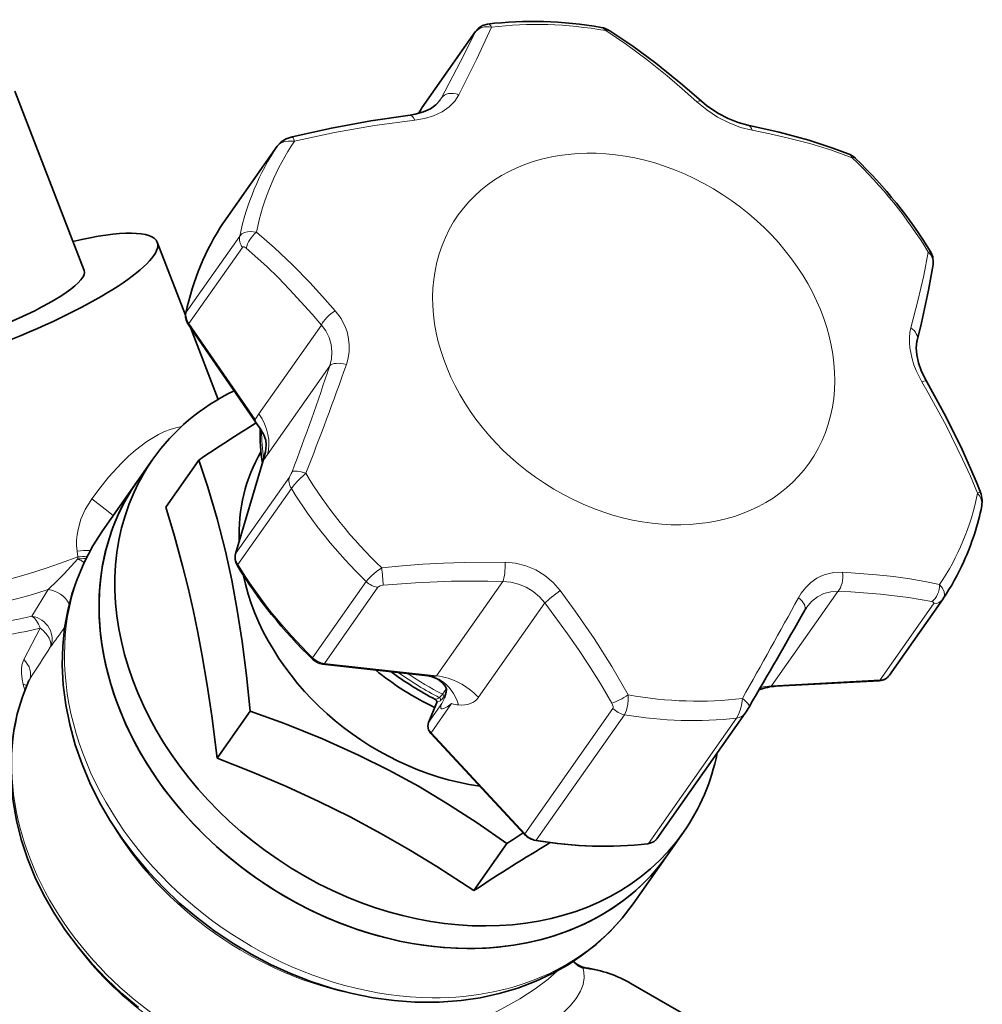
# Model space of a CAD drawing. Extents: x 339 to 858, y 113 to 764.
# Tile 15 of 15: x 766 to 852, y 655 to 743. Entities that reach past the tile are written whole.
import ezdxf

# ---------------------------------------------------------------- set-up
doc = ezdxf.new("R2010")
doc.units = 0

msp = doc.modelspace()

# ---------------------------------------------------------------- linework, layer by layer
at = {"color": 7, "lineweight": 35, "ltscale": 0.208096}
msp.add_line((802.321533, 735.292847), (807.108276, 742.102661), dxfattribs=at)
at = {"color": 7, "lineweight": 13, "ltscale": 0.208095}
for p, q in [((802.268005, 735.207092), (807.054688, 742.016907)), ((785.879395, 694.463684), (790.666077, 701.273499)), ((798.409607, 692.441833), (793.622925, 685.632019)), ((848.094543, 690.962646), (843.307861, 684.152832))]:
    msp.add_line(p, q, dxfattribs=at)
at = {"color": 7, "lineweight": 35, "ltscale": 0.430122}
msp.add_line((765.923401, 736.80072), (772.146851, 720.760864), dxfattribs=at)
at = {"color": 7, "lineweight": 13, "ltscale": 0.013617}
msp.add_line((804.078552, 736.183044), (803.76532, 735.737427), dxfattribs=at)
at = {"color": 7, "lineweight": 35, "ltscale": 0.011236}
msp.add_line((802.257568, 735.190491), (802.040283, 734.797058), dxfattribs=at)
at = {"color": 7, "lineweight": 13, "ltscale": 0.0117}
msp.add_line((802.268005, 735.207092), (802.041748, 734.797424), dxfattribs=at)
at = {"color": 7, "lineweight": 13, "ltscale": 0.00049}
msp.add_line((802.268005, 735.207092), (802.257568, 735.190491), dxfattribs=at)
at = {"color": 7, "lineweight": 13, "ltscale": 0.208096}
for p, q in [((789.393677, 731.863098), (784.606934, 725.053284)), ((786.048462, 723.838806), (781.261719, 717.028992)), ((786.291931, 722.820068), (781.505188, 716.010254)), ((785.706299, 695.480408), (790.493042, 702.290222))]:
    msp.add_line(p, q, dxfattribs=at)
at = {"color": 7, "lineweight": 35, "ltscale": 0.208098}
msp.add_line((789.407349, 731.883057), (784.620544, 725.073181), dxfattribs=at)
at = {"color": 7, "lineweight": 35, "ltscale": 0.000725}
msp.add_line((784.604187, 725.049255), (784.620544, 725.073181), dxfattribs=at)
at = {"color": 7, "lineweight": 35, "ltscale": 0.175026}
msp.add_line((778.672852, 723.292908), (781.205261, 716.76593), dxfattribs=at)
at = {"color": 7, "lineweight": 35, "ltscale": 0.273397}
msp.add_line((781.42981, 715.958374), (787.642273, 706.958435), dxfattribs=at)
at = {"color": 7, "lineweight": 13, "ltscale": 0.260157}
msp.add_line((781.505188, 716.010254), (787.416809, 707.446167), dxfattribs=at)
at = {"color": 7, "lineweight": 35, "ltscale": 0.172216}
msp.add_line((781.63269, 715.664368), (784.124451, 709.242188), dxfattribs=at)
at = {"color": 7, "lineweight": 13, "ltscale": 0.242365}
for p, q in [((793.345703, 715.88092), (787.770752, 707.949646)), ((794.092773, 712.230103), (788.517822, 704.298828))]:
    msp.add_line(p, q, dxfattribs=at)
at = {"color": 7, "lineweight": 13, "ltscale": 0.015386}
msp.add_line((787.770752, 707.949646), (787.416809, 707.446167), dxfattribs=at)
at = {"color": 7, "lineweight": 13, "ltscale": 0.015387}
msp.add_line((788.517822, 704.298828), (788.163879, 703.795288), dxfattribs=at)
at = {"color": 7, "lineweight": 35, "ltscale": 0.061482}
for p, q in [((776.872253, 701.889893), (778.286499, 703.901855)), ((824.321899, 668.535278), (825.736145, 670.547241))]:
    msp.add_line(p, q, dxfattribs=at)
at = {"color": 7, "lineweight": 35, "ltscale": 0.128388}
for p, q in [((782.389099, 703.815918), (779.435852, 699.614502)), ((786.981873, 681.37207), (784.028625, 677.170654)), ((809.945862, 669.534851), (806.992615, 665.333435))]:
    msp.add_line(p, q, dxfattribs=at)
at = {"color": 7, "lineweight": 35, "ltscale": 0.217933}
msp.add_line((788.14917, 703.780579), (785.678528, 695.420715), dxfattribs=at)
at = {"color": 7, "lineweight": 13, "ltscale": 0.216762}
msp.add_line((788.163879, 703.795288), (785.706299, 695.480408), dxfattribs=at)
at = {"color": 7, "lineweight": 35, "ltscale": 0.134603}
for p, q in [((776.871338, 701.888611), (773.775146, 697.483826)), ((824.322815, 668.53656), (821.226624, 664.131775))]:
    msp.add_line(p, q, dxfattribs=at)
at = {"color": 7, "lineweight": 13, "ltscale": 0.004522}
msp.add_line((772.831299, 700.349487), (772.727478, 700.201355), dxfattribs=at)
at = {"color": 7, "lineweight": 13, "ltscale": 0.013196}
msp.add_line((771.50647, 695.678345), (771.576843, 695.155212), dxfattribs=at)
at = {"color": 7, "lineweight": 13, "ltscale": 0.208098}
msp.add_line((797.356567, 692.9505), (792.569824, 686.140625), dxfattribs=at)
at = {"color": 7, "lineweight": 13, "ltscale": 0.257752}
for p, q in [((803.652832, 684.526794), (809.581787, 692.961548)), ((833.610046, 683.634888), (839.539001, 692.069641)), ((807.388306, 682.601257), (813.3172, 691.036072))]:
    msp.add_line(p, q, dxfattribs=at)
at = {"color": 7, "lineweight": 13, "ltscale": 0.069602}
msp.add_line((768.923462, 692.23938), (767.47113, 689.864136), dxfattribs=at)
at = {"color": 7, "lineweight": 35, "ltscale": 0.208094}
msp.add_line((848.937439, 691.394409), (844.150757, 684.584656), dxfattribs=at)
at = {"color": 7, "lineweight": 35, "ltscale": 0.001092}
msp.add_line((848.962097, 691.430481), (848.937439, 691.394409), dxfattribs=at)
at = {"color": 7, "lineweight": 13, "ltscale": 0.079209}
msp.add_line((768.216431, 688.784119), (766.747253, 685.97699), dxfattribs=at)
at = {"color": 7, "lineweight": 35, "ltscale": 0.236829}
msp.add_line((793.457581, 685.571045), (802.873718, 684.533386), dxfattribs=at)
at = {"color": 7, "lineweight": 13, "ltscale": 0.252265}
msp.add_line((793.622925, 685.632019), (803.652832, 684.526794), dxfattribs=at)
at = {"color": 7, "lineweight": 35, "ltscale": 9.1e-05}
msp.add_line((767.197449, 684.106689), (767.196045, 684.103333), dxfattribs=at)
at = {"color": 7, "lineweight": 13, "ltscale": 0.000616}
msp.add_line((802.899231, 684.53064), (802.874756, 684.533325), dxfattribs=at)
at = {"color": 7, "lineweight": 13, "ltscale": 0.242791}
msp.add_line((833.610046, 683.634888), (843.307861, 684.152832), dxfattribs=at)
at = {"color": 7, "lineweight": 35, "ltscale": 0.231034}
msp.add_line((834.026062, 683.594727), (843.254272, 684.087585), dxfattribs=at)
at = {"color": 7, "lineweight": 13, "ltscale": 0.013342}
msp.add_line((766.691528, 683.749878), (766.831909, 683.234985), dxfattribs=at)
at = {"color": 7, "lineweight": 13, "ltscale": 0.012791}
msp.add_line((804.175659, 682.873596), (804.46991, 683.292175), dxfattribs=at)
at = {"color": 7, "lineweight": 13, "ltscale": 0.00242}
msp.add_line((804.470093, 683.292175), (804.523743, 683.372742), dxfattribs=at)
at = {"color": 7, "lineweight": 13, "ltscale": 0.009722}
msp.add_line((803.54895, 682.408875), (803.903992, 682.567505), dxfattribs=at)
at = {"color": 7, "lineweight": 13, "ltscale": 0.008635}
msp.add_line((803.675842, 682.15863), (803.991211, 682.2995), dxfattribs=at)
at = {"color": 7, "lineweight": 13, "ltscale": 0.00867}
msp.add_line((804.289856, 682.636292), (804.489319, 682.919983), dxfattribs=at)
at = {"color": 7, "lineweight": 35, "ltscale": 0.048866}
msp.add_line((803.666077, 682.14093), (802.91394, 680.336792), dxfattribs=at)
at = {"color": 7, "lineweight": 13, "ltscale": 0.048866}
msp.add_line((803.675842, 682.15863), (802.923706, 680.354492), dxfattribs=at)
at = {"color": 7, "lineweight": 13, "ltscale": 0.051959}
msp.add_line((804.118896, 682.05481), (802.923706, 680.354492), dxfattribs=at)
at = {"color": 7, "lineweight": 13, "ltscale": 0.079945}
msp.add_line((804.995483, 682.041992), (803.156555, 679.425842), dxfattribs=at)
at = {"color": 7, "lineweight": 13, "ltscale": 0.342585}
for p, q in [((811.534912, 670.403198), (819.415222, 681.614075)), ((812.564514, 669.838257), (820.444824, 681.049133)), ((822.600159, 669.53949), (830.480469, 680.750366))]:
    msp.add_line(p, q, dxfattribs=at)
at = {"color": 7, "lineweight": 35, "ltscale": 0.342585}
msp.add_line((823.356201, 669.963867), (831.23645, 681.174805), dxfattribs=at)
at = {"color": 7, "lineweight": 35, "ltscale": 0.30782}
msp.add_line((803.136108, 679.373962), (811.514465, 670.351318), dxfattribs=at)
at = {"color": 7, "lineweight": 13, "ltscale": 0.30782}
msp.add_line((803.156555, 679.425842), (811.534912, 670.403198), dxfattribs=at)
at = {"color": 7, "lineweight": 35, "ltscale": 0.016524}
msp.add_line((810.496399, 669.900574), (809.945862, 669.534851), dxfattribs=at)
at = {"color": 7, "lineweight": 35, "ltscale": 0.026682}
msp.add_line((810.496399, 669.900574), (811.387268, 670.488342), dxfattribs=at)
at = {"color": 7, "lineweight": 13, "ltscale": 0.000411}
msp.add_line((816.98291, 658.4245), (816.966553, 658.426331), dxfattribs=at)
at = {"color": 7, "lineweight": 35, "ltscale": 0.232223}
msp.add_line((829.065857, 652.386108), (821.021423, 657.030579), dxfattribs=at)
at = {"color": 7, "lineweight": 13}
for points in [[(808.575012, 742.514038), (807.240601, 739.691589), (805.638855, 736.468933)], [(807.054688, 742.016907), (807.084839, 742.057678), (807.102051, 742.076599), (807.105347, 742.078674), (807.106567, 742.078918), (807.107849, 742.078125), (807.108276, 742.076477), (807.107849, 742.072144), (807.103271, 742.057373), (807.075195, 741.994507)], [(826.936279, 735.8349), (825.615845, 737.012573), (824.278687, 738.152039), (822.470581, 739.60144), (820.635437, 740.95874), (818.776917, 742.210327)], [(807.075195, 741.994507), (806.108582, 740.06073), (804.078552, 736.183044)], [(801.694519, 734.19165), (802.558777, 734.342041), (803.387329, 734.594666), (804.14917, 734.956299), (804.766479, 735.387756), (805.269165, 735.898682), (805.638855, 736.468933)], [(826.936279, 735.8349), (827.806335, 735.120422), (828.769836, 734.483948), (829.799744, 733.952759), (830.838135, 733.555786), (831.866699, 733.293396)], [(801.694519, 734.19165), (798.105896, 733.709412), (794.513611, 733.094238), (790.94104, 732.333069)], [(840.819336, 730.848083), (838.961548, 731.510498), (837.016663, 732.100342), (834.99939, 732.622559), (833.446899, 732.973694), (831.866699, 733.293396)], [(790.94104, 732.333069), (790.364807, 732.332947), (790.092957, 732.285278), (789.842712, 732.203186), (789.585632, 732.057861), (789.393677, 731.863098)], [(787.540405, 724.175903), (786.990295, 724.237), (786.728638, 724.215576), (786.486816, 724.154785), (786.23645, 724.026367), (786.048462, 723.838806)], [(794.595337, 717.162842), (793.464294, 718.445618), (792.314453, 719.690613), (790.752991, 721.28186), (789.160645, 722.781677), (787.540405, 724.175903)], [(786.635376, 722.762085), (786.443237, 722.869751), (786.355591, 722.868164), (786.291931, 722.820068)], [(793.345703, 715.88092), (792.516602, 716.855469), (790.512939, 719.072998), (789.500122, 720.115662), (788.481689, 721.108582), (786.635376, 722.762085)], [(846.064941, 715.630493), (846.696899, 718.053528), (847.22467, 720.323242), (847.620605, 722.387207)], [(794.595337, 717.162903), (795.111694, 716.459839), (795.506897, 715.679138), (795.651855, 715.266357), (795.758606, 714.843018), (795.84613, 714.159424), (795.831848, 713.476257), (795.719238, 712.808411), (795.581482, 712.344116)], [(781.42981, 715.958374), (781.434143, 715.953857), (781.439575, 715.951721), (781.448364, 715.952698), (781.47113, 715.968628), (781.505188, 716.010254)], [(793.345703, 715.88092), (793.735779, 715.360657), (794.033936, 714.776794), (794.223877, 714.147278), (794.295532, 713.49823), (794.249084, 712.852417), (794.092773, 712.230103)], [(846.064941, 715.630493), (845.97644, 715.2146), (845.929749, 714.772522), (845.925903, 714.309814), (845.9646, 713.832764), (846.163452, 712.859741), (846.333252, 712.332031), (846.540955, 711.812134), (847.051025, 710.811768)], [(852.029114, 700.843994), (851.380554, 702.373047), (850.693298, 703.891846), (849.213257, 706.8927), (847.61084, 709.838379), (847.051086, 710.811707)], [(780.829041, 706.804321), (780.340149, 706.702026), (779.841309, 706.553772), (779.318176, 706.352478), (778.790955, 706.103577), (777.753723, 705.48407), (776.733887, 704.712769), (776.105408, 704.159607), (775.49353, 703.564941), (774.325562, 702.278809), (773.561035, 701.330994), (772.83136, 700.349426)], [(788.163879, 703.795288), (788.152527, 703.780273), (788.150513, 703.778259), (788.149414, 703.777649), (788.149353, 703.780518)], [(790.493042, 702.290222), (790.659668, 702.613708), (790.725281, 702.775757)], [(790.666077, 701.273499), (790.92041, 701.5979), (791.23468, 701.945923), (791.948853, 702.63269)], [(852.415222, 699.713806), (852.422058, 700.040405), (852.321411, 700.379272), (852.194031, 700.617065), (852.029114, 700.843994)], [(772.727478, 700.201355), (772.237793, 699.392029), (771.850159, 698.523499), (771.586121, 697.605042), (771.506653, 697.131653), (771.465332, 696.6521), (771.464478, 696.1651), (771.50647, 695.678345)], [(772.831299, 700.349487), (774.006165, 699.419678), (774.74176, 698.859741)], [(771.580505, 694.968628), (770.340332, 693.64386), (769.753906, 693.036926), (768.923462, 692.23938)], [(809.779724, 694.681213), (806.10376, 694.660522), (804.261414, 694.597168), (802.419739, 694.495728), (800.581604, 694.354492), (798.750122, 694.171814)], [(809.779724, 694.681213), (810.708557, 694.598083), (811.629395, 694.369324), (812.51416, 693.997253), (813.343384, 693.486572), (814.081299, 692.859741), (814.710205, 692.139709)], [(785.879395, 694.463684), (785.836609, 694.41333), (785.826111, 694.406433), (785.821655, 694.404968), (785.815063, 694.405396), (785.810303, 694.40979)], [(798.750122, 694.171814), (798.277222, 693.837646), (797.839783, 693.47522), (797.56958, 693.209534), (797.356567, 692.9505)], [(839.951965, 693.782898), (839.162903, 693.751831), (838.389099, 693.573242), (838.017578, 693.427368), (837.661499, 693.24469), (837.129395, 692.87738), (836.659607, 692.430725), (836.259033, 691.919006), (836.007568, 691.505676)], [(839.951904, 693.782898), (842.986877, 693.565857), (844.494568, 693.40155), (845.962769, 693.197205), (847.319702, 692.962585), (848.628479, 692.686829)], [(809.581787, 692.961548), (808.230042, 692.989563), (804.996704, 692.980103), (801.770447, 692.851379), (798.885681, 692.624084)], [(809.581787, 692.961548), (810.287476, 692.903503), (810.989258, 692.732544), (811.664429, 692.449707), (812.292603, 692.061096), (812.848267, 691.58374), (813.3172, 691.036072)], [(798.885681, 692.624084), (798.601074, 692.56427), (798.453674, 692.487366), (798.409607, 692.441833)], [(820.792603, 682.80957), (819.324036, 685.357666), (817.736389, 687.862305), (816.046265, 690.317688), (814.710205, 692.139709)], [(839.539001, 692.069641), (838.910156, 692.043945), (838.290955, 691.885681), (837.710144, 691.595154), (837.189819, 691.180298), (836.755737, 690.667847)], [(839.539001, 692.069641), (840.690735, 692.023132), (843.347656, 691.838318), (845.845703, 691.539124), (847.935364, 691.163757)], [(848.628479, 692.686829), (848.893494, 692.374695), (849.051208, 692.034607), (849.078796, 691.776184), (849.018677, 691.53241), (848.962097, 691.430481)], [(819.335144, 682.082947), (818.339417, 683.784973), (817.27832, 685.476746), (816.341858, 686.885498), (815.366821, 688.282715), (813.3172, 691.036072)], [(847.935364, 691.163757), (848.02002, 691.138306), (848.093628, 691.09082), (848.112549, 691.062195), (848.116577, 691.008789), (848.094543, 690.962646)], [(766.747253, 685.97699), (766.640381, 685.731445), (766.568359, 685.466553), (766.522339, 685.100586), (766.524048, 684.720032), (766.582153, 684.236328), (766.691528, 683.749878)], [(820.444824, 681.049133), (820.554688, 681.240784), (820.64325, 681.46582), (820.758179, 681.978333), (820.794495, 682.389587), (820.792603, 682.80957)], [(830.480469, 680.750366), (830.655518, 681.067566), (830.796997, 681.451843), (830.903076, 681.872437), (830.994507, 682.505859)], [(804.995483, 682.041992), (804.589233, 681.757263), (804.286072, 681.604309), (804.145752, 681.573914), (804.076843, 681.586853), (804.036865, 681.625671), (804.022217, 681.685364)], [(819.415222, 681.614075), (819.441284, 681.674805), (819.444092, 681.788513), (819.335144, 682.082947)], [(797.399841, 649.707825), (800.539612, 650.817505), (803.660278, 652.032288), (805.373474, 652.757202), (807.044556, 653.51355), (808.297241, 654.119629), (809.495667, 654.738525), (811.085938, 655.637695), (812.480286, 656.532593), (813.639709, 657.403381), (814.450134, 658.138916)], [(798.411072, 646.86322), (801.460815, 647.805908), (804.490417, 648.862183), (806.767456, 649.753784), (808.961853, 650.716553), (811.009521, 651.740845), (812.719238, 652.734863), (813.479248, 653.237305), (814.16687, 653.738708), (814.963013, 654.399963), (815.615479, 655.046143), (816.122742, 655.670471), (816.516357, 656.322449), (816.752197, 656.938416), (816.845032, 657.517578), (816.81012, 658.06073)]]:
    msp.add_lwpolyline(points, dxfattribs=at)
at = {"color": 7, "lineweight": 35}
for points in [[(808.20874, 742.791443), (807.759705, 742.664795), (807.393188, 742.427002), (807.108276, 742.102661)], [(819.138123, 742.190002), (821.209534, 740.810059), (823.271118, 739.290039), (825.653564, 737.362549), (827.334656, 735.900391)], [(803.926514, 735.934998), (803.59491, 735.568176), (803.11438, 735.225586), (802.484253, 734.934998), (801.729675, 734.724976), (801.281128, 734.650757)], [(831.490295, 733.748474), (830.630981, 733.977539), (829.710083, 734.340332), (828.790955, 734.827087), (827.779724, 735.526611), (827.334656, 735.900391)], [(790.742676, 732.711731), (794.244202, 733.493713), (797.76709, 734.136658), (801.281128, 734.650757)], [(831.490295, 733.748474), (834.275024, 733.127014), (836.936096, 732.408142), (839.09491, 731.707886), (840.462402, 731.196045)], [(789.407349, 731.883057), (789.762085, 732.256287), (790.187073, 732.517395), (790.742676, 732.711731)], [(847.844666, 722.40033), (848.021484, 721.977905), (848.068787, 721.516357), (848.049377, 721.307251)], [(848.049377, 721.307251), (847.64801, 718.98938), (847.012207, 716.080383), (846.630371, 714.516663)], [(847.4505, 710.877808), (847.024597, 711.735962), (846.751221, 712.503052), (846.596619, 713.209473), (846.550537, 713.83197), (846.608215, 714.419678), (846.630371, 714.516663)], [(847.4505, 710.877808), (849.212524, 707.63916), (850.637024, 704.754272), (851.929077, 701.836121), (852.27124, 700.998535)], [(788.37207, 705.579163), (788.197266, 706.067688), (787.869263, 706.623718), (787.64209, 706.958618)], [(788.14917, 703.780579), (788.339966, 704.559692), (788.406982, 705.144531), (788.37207, 705.579163)], [(786.981873, 681.37207), (786.646423, 684.548523), (786.258545, 687.57782), (785.824158, 690.390564), (785.328857, 693.078491), (784.766846, 695.666016), (784.031311, 698.553833), (783.196777, 701.380493), (782.389099, 703.815918)], [(852.415222, 699.713806), (852.450684, 700.241638), (852.349731, 700.776489), (852.27124, 700.998535)], [(779.435852, 699.614502), (780.220093, 697.000061), (780.941528, 694.365967), (781.431763, 692.403442), (781.887024, 690.415283), (782.30896, 688.390625), (782.699951, 686.317688), (783.141479, 683.690979), (783.545044, 680.960144), (784.028625, 677.170654)], [(773.775757, 697.48468), (772.917725, 696.149902), (772.126892, 694.653259), (771.467346, 693.088501), (771.041382, 691.811096), (770.700256, 690.501831), (770.391235, 688.807312), (770.225098, 687.172791), (770.181824, 685.469849), (770.270752, 683.705139), (770.492737, 681.933838), (770.845154, 680.164368), (771.339844, 678.356384), (771.946716, 676.614868), (772.651672, 674.945496), (773.490601, 673.260742), (774.440552, 671.615295), (775.496582, 670.016052), (776.653381, 668.469604), (777.905518, 666.982422), (779.247009, 665.56073), (780.671814, 664.210449), (782.173462, 662.937317), (783.7453, 661.746765), (785.380371, 660.643982), (787.071533, 659.633789), (788.811462, 658.720764), (790.592651, 657.909119), (792.407532, 657.202637), (794.248169, 656.604919), (796.10675, 656.11908), (797.97522, 655.747986), (799.845581, 655.493958), (801.709595, 655.359131), (802.636475, 655.336914)], [(776.989868, 654.87854), (775.51593, 656.111328), (774.119812, 657.422241), (772.808411, 658.80481), (771.58844, 660.25238), (770.466125, 661.757996), (769.447205, 663.314392), (768.53717, 664.914063), (767.740845, 666.549377), (767.066711, 668.201843), (766.510132, 669.884338), (766.076904, 671.588806), (765.775452, 673.285706), (765.60498, 674.976746), (765.567383, 676.653687), (765.671387, 678.382385), (765.875, 679.822449), (766.155273, 681.11731), (766.612, 682.638184), (767.196045, 684.103333)], [(802.874634, 684.533386), (803.268188, 684.444702), (803.765747, 684.212158)], [(803.765747, 684.212158), (804.208252, 683.856506), (804.436829, 683.571594), (804.532593, 683.324646), (804.518921, 683.057617), (804.370117, 682.545959)], [(803.666077, 682.14093), (803.67627, 682.22229), (803.614929, 682.353943), (803.544983, 682.408508)], [(809.945862, 669.534851), (807.294067, 671.373962), (804.635803, 673.092407), (802.026489, 674.649475), (799.380371, 676.095642), (796.671021, 677.44342), (793.441284, 678.891235), (790.062012, 680.248657), (786.981873, 681.37207)], [(803.136108, 679.373962), (802.922974, 679.706421), (802.856262, 680.0224), (802.91394, 680.336792)], [(784.028625, 677.170654), (787.177734, 675.92157), (790.219788, 674.627258), (793.110291, 673.301331), (795.917114, 671.910583), (798.666565, 670.440552), (801.17157, 669.005188), (803.670349, 667.484009), (806.992615, 665.333435)], [(823.356201, 669.963867), (823.100281, 669.709167), (822.76416, 669.549011), (822.550964, 669.505676)], [(821.226624, 664.131775), (820.257629, 662.868042), (819.138184, 661.638916), (817.914185, 660.506775), (816.593262, 659.477539), (815.415405, 658.696533), (813.937744, 657.868652), (812.528564, 657.214172), (810.918701, 656.606567), (809.251648, 656.116577), (807.536621, 655.745422), (805.83551, 655.499146), (803.875854, 655.35498), (802.636475, 655.336914)]]:
    msp.add_lwpolyline(points, dxfattribs=at)
for centre, radius, start, end in [((818.009888, 740.442017), 2.079852, 57.159487, 79.666657), ((803.235901, 734.64978), 1.117831, 144.881112, 151.071996), ((839.770264, 729.397705), 1.926422, 46.50825, 68.950077), ((782.493652, 716.688843), 1.290618, 168.205266, 214.474664), ((909.23468, 513.827881), 228.440539, 122.196319, 123.729054), ((808.904358, 706.460083), 21.042572, 179.523476, 188.055097), ((828.692566, 704.692993), 24.238986, 335.753604, 348.146056), ((786.894775, 695.065186), 1.267227, 163.704458, 211.146942), ((829.556458, 704.327942), 23.300768, 326.391091, 335.699756), ((262.276764, 1015.817017), 660.095675, 329.594925, 330.461197), ((839.618408, 688.659363), 3.497034, 144.946491, 150.501538), ((793.620239, 687.045715), 1.483652, 226.013122, 263.705186), ((817.94397, 709.887024), 31.022636, 233.657223, 242.345087), ((843.184326, 685.270386), 1.185155, 273.384281, 324.6426), ((834.289734, 678.640381), 4.961306, 93.046315, 111.376787), ((823.656677, 686.302246), 9.151825, 325.923336, 330.072006), ((812.833374, 671.570251), 1.795518, 222.744425, 259.746716), ((943.14563, 456.007141), 249.709329, 121.195669, 123.041364), ((817.257202, 660.24292), 1.838932, 222.374898, 254.181163), ((817.255249, 660.231384), 1.827283, 254.142436, 261.429947)]:
    msp.add_arc(centre, radius, start, end, dxfattribs=at)
at = {"color": 7, "lineweight": 13}
for centre, radius, start, end in [((802.060791, 737.249695), 2.282369, 324.83014, 332.138984), ((781.433289, 716.914551), 0.206331, 146.295999, 169.369389), ((581.394714, 782.645691), 224.050531, 339.115675, 341.682406), ((556.03418, 796.40802), 253.869306, 338.322346, 340.662585), ((772.40033, 687.705811), 8.021999, 88.040107, 96.396987), ((785.874756, 695.365967), 0.203678, 145.808829, 164.398979), ((774.788025, 695.125244), 3.211322, 179.465515, 182.795906), ((772.528076, 686.621338), 8.586651, 90.854247, 96.360555), ((772.320801, 687.232605), 7.771283, 90.172171, 95.466469), ((767.502625, 686.784119), 9.14417, 59.568935, 63.515302), ((754.754028, 689.500183), 44.242869, 4.04892, 6.061042), ((367.273438, 946.650513), 533.675967, 330.333306, 331.439332), ((691.732056, 744.36084), 96.274135, 323.483193, 324.811186), ((606.014832, 790.684082), 193.219338, 326.569687, 327.572147), ((792.66095, 686.070068), 0.115265, 142.253443, 232.250409), ((768.182434, 683.661194), 1.080945, 147.899714, 155.856024), ((802.578003, 681.885315), 2.665153, 57.959339, 83.076363), ((804.022156, 684.66803), 0.52351, 240.639453, 266.716521), ((843.065186, 684.292175), 0.279223, 312.745145, 330.131825), ((766.51947, 682.471558), 1.289547, 67.845826, 82.333108), ((803.809998, 682.388611), 0.202062, 333.803313, 62.27065), ((848.836365, 661.853271), 49.068882, 154.754424, 155.68852), ((806.018311, 685.762817), 3.858691, 254.629517, 264.146949), ((817.391907, 660.225037), 1.962044, 219.191866, 250.339066), ((817.286743, 660.344849), 1.945083, 254.162974, 260.52423), ((814.362915, 657.622437), 2.486141, 10.154616, 17.674426), ((816.961792, 657.879028), 0.547984, 89.505107, 114.788227)]:
    msp.add_arc(centre, radius, start, end, dxfattribs=at)
at = {"color": 7, "lineweight": 35}
for centre, major_axis, ratio, start_param, end_param in [((819.284241, 711.342041), (29.367554, -21.267334), 0.799661, 2.122268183, 2.428154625), ((819.20752, 711.765381), (29.492554, -20.616455), 0.79733, 1.066794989, 1.373968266), ((814.292114, 704.900757), (29.363281, -20.623535), 0.793306, 3.16180623, 3.46847616), ((763.756226, 717.505371), (-14.916565, -5.787537), 0.211325, 3.141585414, 4.114980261), ((763.756226, 717.505371), (-14.916565, -5.787537), 0.211325, 6.283178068, 9.424770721), ((763.756226, 717.505371), (-8.390564, -3.255493), 0.211325, 1.702710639, 3.141585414), ((802.011292, 687.224548), (23.72522, -16.676758), 0.788675, 2.729406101, 3.141563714), ((806.094055, 693.032837), (-17.589355, 12.363831), 0.788675, 0.060219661, 0.54081382), ((802.011292, 687.224548), (23.72522, -16.676758), 0.788675, 3.141563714, 3.290713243), ((800.597107, 685.212585), (23.72522, -16.676758), 0.788675, 3.141563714, 6.283156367), ((800.597107, 685.212585), (-23.72522, 16.676758), 0.788675, 0.000040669, 2.290713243), ((802.011292, 687.224548), (23.72522, -16.676758), 0.788675, 3.290713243, 6.283156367), ((814.374268, 704.794983), (29.459106, -20.681702), 0.790788, 4.207496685, 4.516170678), ((806.094055, 693.032837), (-17.589355, 12.363831), 0.788675, 0.698500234, 2.14749821), ((809.435913, 697.78717), (17.589355, -12.363831), 0.788675, 4.624703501, 4.917724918), ((802.011292, 687.224548), (23.72522, -16.676758), 0.788675, 6.283156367, 6.618099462), ((811.277283, 700.465088), (29.443298, -20.771606), 0.790043, 5.257557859, 5.56188871), ((800.597107, 685.212585), (-23.72522, 16.676758), 0.788675, 2.290713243, 3.141633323), ((807.636414, 633.761841), (-13.358704, -23.283875), 0.640216, 3.139888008, 3.386454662)]:
    msp.add_ellipse(centre, major_axis=major_axis, ratio=ratio, start_param=start_param, end_param=end_param, dxfattribs=at)
at = {"color": 7, "lineweight": 13}
for centre, major_axis, ratio, start_param, end_param in [((808.335449, 741.240112), (1.227173, -0.86261), 0.788675, 3.141594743, 3.227045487), ((808.355896, 741.217651), (1.348511, -0.656921), 0.867831, 1.820576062, 3.035785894), ((808.047058, 740.558167), (-0.215393, -2.233948), 0.330147, 2.668207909, 3.213724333), ((819.78479, 712.509949), (28.63385, -20.127136), 0.788675, 2.107777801, 2.426450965), ((818.418152, 740.579468), (0.125244, -1.912842), 0.442511, 2.562010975, 3.035934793), ((818.339233, 740.920471), (-0.798889, -1.269531), 0.449929, 3.141593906, 3.629783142), ((805.359314, 735.406189), (1.323364, -0.706177), 0.723229, 1.740724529, 3.065540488), ((826.335388, 734.781738), (-0.999268, -1.118713), 0.275913, 3.141540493, 3.800793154), ((803.548706, 734.430298), (1.227173, -0.86261), 0.788675, 3.141602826, 3.227045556), ((801.474426, 733.163269), (0.193298, -1.487488), 0.311604, 2.292908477, 3.141592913), ((821.279968, 714.637085), (15.721558, -11.050903), 0.788675, 3.290713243, 9.57389855), ((831.191467, 732.278564), (-0.298828, -1.46991), 0.4653, 2.422903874, 3.141602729), ((791.099854, 731.254883), (0.357178, -1.456848), 0.098956, 2.379390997, 3.141593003), ((819.172363, 711.638733), (29.451965, -20.702209), 0.788675, 3.161981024, 3.466643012), ((819.78479, 712.509949), (28.63385, -20.127136), 0.788675, 3.154975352, 3.473648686), ((790.63446, 731.020386), (-1.227173, 0.86261), 0.788675, 6.283127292, 6.303573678), ((839.909302, 729.801697), (-0.553101, -1.394287), 0.626862, 2.630302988, 3.141590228), ((819.78479, 712.509949), (28.63385, -20.127136), 0.788675, 1.06058025, 1.379253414), ((839.614197, 729.74585), (1.499939, 1.027466), 0.274703, 0.056325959, 0.47457296), ((814.385681, 704.828918), (29.451965, -20.702209), 0.788675, 3.161981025, 3.466643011), ((785.847717, 724.210571), (-1.227173, 0.86261), 0.788675, 0.000004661, 0.020388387), ((787.428589, 723.330505), (-1.227173, 0.86261), 0.788675, 0.325050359, 1.132650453), ((787.772034, 723.272522), (-0.967041, -1.146667), 0.542901, 4.343236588, 5.558446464), ((845.927979, 720.667603), (1.910706, 1.740723), 0.140188, 6.255856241, 6.653739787), ((846.56488, 721.522095), (1.484558, -0.214844), 0.850817, 0.000001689, 0.909702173), ((782.641907, 716.520691), (-1.227173, 0.86261), 0.788675, 0.325050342, 1.132650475), ((794.482422, 716.391357), (1.150146, 0.962891), 0.375429, 1.172433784, 2.497249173), ((845.175537, 714.882141), (1.454834, -0.365417), 0.705018, 6.283121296, 7.383257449), ((795.453613, 711.645264), (1.423584, -0.472656), 0.470017, 1.636746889, 2.961562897), ((846.14679, 710.136047), (1.303772, 0.74176), 0.14043, 6.283183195, 7.010828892), ((783.981812, 706.248169), (4.090576, -2.875305), 0.788675, 0.259989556, 1.132644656), ((789.20166, 705.579224), (1.780212, -1.872314), 0.116674, 3.164983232, 3.780438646), ((812.311707, 701.878418), (21.270874, -14.951599), 0.788675, 3.665678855, 3.777578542), ((792.08606, 702.190979), (1.401123, -0.535522), 0.246953, 1.762552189, 2.977761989), ((819.78479, 712.509949), (28.63385, -20.127136), 0.788675, 4.202173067, 4.520846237), ((791.853882, 701.705383), (1.227173, -0.86261), 0.788675, 3.40157855, 4.209178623), ((819.172363, 711.638733), (29.451965, -20.702209), 0.788675, 4.209178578, 4.513840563), ((819.78479, 712.509949), (28.63385, -20.127136), 0.788675, 0.013382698, 0.332055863), ((850.878906, 700.440552), (1.392395, 0.557983), 0.060963, 5.659674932, 6.283186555), ((797.500916, 680.8078), (-23.72522, 16.676758), 0.788675, 6.283178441, 8.57389855), ((787.067139, 694.895569), (1.227173, -0.86261), 0.788675, 3.401578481, 4.209178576), ((771.095093, 698.590637), (14.916565, 5.787537), 0.211325, 3.141628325, 4.662771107), ((809.437683, 694.24884), (-0.040771, -1.499451), 0.230301, 0.544734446, 1.869549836), ((814.385681, 704.828918), (29.451965, -20.702209), 0.788675, 4.209178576, 4.513840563), ((839.154724, 693.364136), (-0.049133, -1.499207), 0.546604, 0.546963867, 1.871779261), ((798.265503, 693.729126), (-1.227173, 0.86261), 0.788675, 1.37224791, 2.179848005), ((771.845093, 696.657593), (14.097412, 5.469727), 0.211325, 3.359531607, 4.4225294), ((769.150208, 690.537537), (1.640381, -1.144226), 0.777006, 0.975260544, 2.189301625), ((814.293762, 691.745667), (1.186279, 0.91803), 0.040913, 1.180669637, 2.505485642), ((847.551147, 692.458191), (-0.312439, -1.467102), 0.70282, 0.658883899, 1.874093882), ((835.269897, 691.121216), (1.30481, -0.739868), 0.48823, 0.000007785, 1.264653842), ((847.710327, 692.25708), (-1.227173, 0.86261), 0.788675, 2.35438093, 3.141534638), ((772.741516, 694.347168), (-11.733521, -4.552551), 0.211325, 0.217929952, 1.024825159), ((767.378906, 688.071716), (0.480103, -1.941528), 0.507522, 1.818583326, 2.60398149), ((767.378906, 688.071716), (-1.603271, 1.195618), 0.860716, 3.276232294, 5.234602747), ((773.241516, 693.058472), (-11.187439, -4.340698), 0.211325, 6.283153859, 7.30801076), ((767.378906, 688.071716), (-1.686157, 1.075562), 0.532495, 3.222414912, 4.550185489), ((765.514832, 685.183289), (1.666687, -1.105469), 0.702375, 0.127448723, 1.272230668), ((793.478821, 686.919312), (-1.227173, 0.86261), 0.788675, 1.372247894, 2.179848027), ((793.1828, 686.0979), (0.415771, -0.492554), 0.46138, 5.831228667, 6.403886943), ((811.247864, 700.364929), (20.102722, -14.130493), 0.788675, 4.685359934, 4.877025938), ((790.917236, 671.441589), (22.088989, -15.526672), 0.788675, 3.289286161, 5.309749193), ((811.95813, 701.375427), (21.051636, -14.797485), 0.788675, 4.708726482, 4.877387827), ((812.311707, 701.878418), (21.270874, -14.951599), 0.788675, 4.737421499, 4.877474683), ((799.308777, 685.429504), (4.34729, -0.895447), 0.06357, 5.697165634, 6.255596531), ((804.133057, 680.23584), (-4.090576, 2.875305), 0.788675, 4.44877601, 5.321440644), ((802.369629, 679.559021), (-0.480835, -4.976807), 0.712384, 2.133538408, 2.805718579), ((842.923584, 685.447266), (-1.227173, 0.86261), 0.788675, 2.354380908, 3.141588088), ((804.407349, 683.145996), (0.163635, -0.11499), 0.788675, 1.302143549, 1.735180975), ((834.890869, 679.320068), (-4.090576, 2.875305), 0.788675, 5.495973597, 5.731183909), ((837.637451, 684.288757), (4.031128, 0.666199), 0.053774, 3.088822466, 3.593173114), ((803.66095, 682.630005), (0.115967, 0.221497), 0.100764, 3.141593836, 3.273548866), ((803.499084, 682.249756), (0.144104, -0.145935), 0.77672, 0.39812073, 1.96191836), ((804.787354, 684.34436), (-0.915894, -1.779419), 0.106059, 0.131164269, 0.654589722), ((804.963501, 684.252136), (-1.007996, -1.955505), 0.105662, 0.131276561, 0.654875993), ((804.113098, 682.727417), (0.163635, -0.11499), 0.788675, 0.172719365, 1.73588203), ((802.573181, 687.784668), (4.532898, -5.489502), 0.461284, 5.850087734, 6.409128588), ((820.311707, 682.792603), (1.306763, 0.736511), 0.153935, 3.786008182, 5.001217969), ((819.78479, 712.509949), (28.63385, -20.127136), 0.788675, 5.24937063, 5.568043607), ((830.295044, 682.495361), (1.293579, -0.759399), 0.263968, 6.283184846, 7.44396525), ((803.896851, 682.044739), (0.230774, -0.096191), 0.605662, 3.008411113, 3.141586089), ((804.956665, 681.53363), (0.818115, -0.575073), 0.788675, 3.524516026, 3.693073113), ((805.265625, 682.990112), (-1.218872, -1.252136), 0.179219, 5.712032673, 6.042876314), ((820.391785, 682.32373), (1.227173, -0.86261), 0.788675, 4.448776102, 5.256376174), ((819.172363, 711.638733), (29.451965, -20.702209), 0.788675, 5.256376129, 5.561038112), ((830.009338, 682.037415), (1.227173, -0.86261), 0.788675, 5.561038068, 6.283183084), ((803.807617, 679.898926), (0.818115, -0.575073), 0.788675, 3.314312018, 4.448776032), ((803.144714, 680.240601), (0.230774, -0.096191), 0.605662, 3.008411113, 3.141566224), ((803.319336, 679.544067), (0.183167, 0.170105), 0.160202, 2.496417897, 3.141587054), ((796.134766, 678.864319), (-22.088989, 15.526672), 0.788675, 1.045443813, 2.096067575), ((811.697693, 670.521423), (0.183167, 0.170105), 0.160201, 2.496417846, 3.14158828), ((812.511475, 671.112793), (1.227173, -0.86261), 0.788675, 4.448776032, 5.256376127), ((822.129028, 670.826477), (1.227173, -0.86261), 0.788675, 5.561038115, 6.28319548), ((812.555664, 670.050659), (0.041687, 0.246521), 0.318196, 3.14079245, 3.729841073), ((811.292053, 700.427795), (29.451965, -20.702209), 0.788675, 5.256376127, 5.561038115), ((822.521667, 669.753967), (-0.029297, 0.248291), 0.461346, 3.141592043, 3.617388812), ((797.500916, 680.8078), (23.72522, -16.676758), 0.788675, 5.432305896, 6.283225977), ((789.770813, 669.810608), (-20.452759, 14.376526), 0.788675, 1.18393514, 1.957653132), ((806.020996, 631.050049), (-15, -25.980774), 0.57735, 3.141564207, 3.39771471)]:
    msp.add_ellipse(centre, major_axis=major_axis, ratio=ratio, start_param=start_param, end_param=end_param, dxfattribs=at)

doc.saveas('drawing.dxf')
